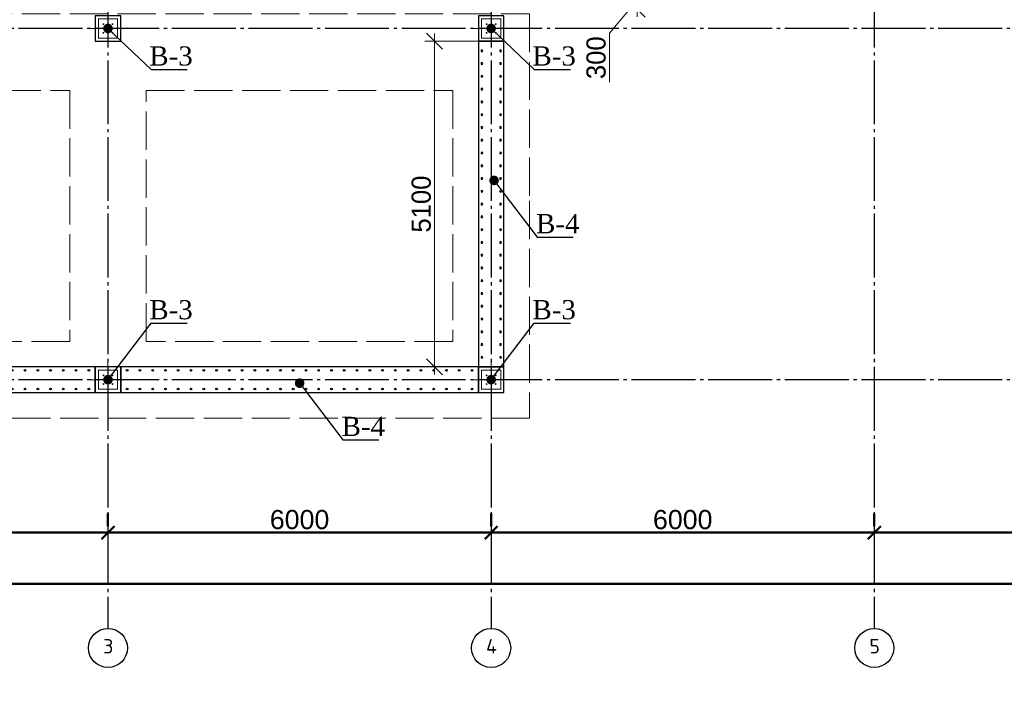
# Model space of a CAD drawing. Header units: millimetres. Extents: x -33345 to 4712671, y -3392 to 121473.
# Tile 171 of 256: x 918082 to 933500, y 59859 to 70236. Entities that reach past the tile are written whole.
import ezdxf
from ezdxf import colors
from ezdxf.entities.mleader import LeaderData, LeaderLine
from ezdxf.math import Vec2, Vec3

# ---------------------------------------------------------------- set-up
doc = ezdxf.new("R2010")
doc.units = ezdxf.units.MM
for name, pattern in [('ACAD_ISO02W100', [15, 12, -3]), ('CENTER2', [28.575, 19.05, -3.175, 3.175, -3.175]), ('ГОСТ 2.303 5', [24, 20, -1.5, 1, -1.5])]:
    doc.linetypes.add(name, pattern=pattern)
doc.layers.add('00-Axes', color=1, linetype='CENTER2')
doc.layers.add('HA', color=9, linetype='Continuous')
for name, color, linetype, lineweight in [('doors', 250, 'Continuous', 5), ('армирование', 150, 'Continuous', 50), ('КЖ Текст', 250, 'Continuous', 15)]:
    doc.layers.add(name, color=color, linetype=linetype, lineweight=lineweight)
doc.styles.add('ISO', font='isocpeui.ttf')
doc.styles.add('ISOCPEUR_1.00', font='isocpeui.ttf')
doc.styles.add('RUS text aehalf', font='aehalf.shx', dxfattribs={"width": 0.7, "oblique": 15})
doc.styles.get("Standard").update_dxf_attribs({"font": 'arial.ttf'})
doc.styles.add('Times New Roman', font='times.ttf')
doc.styles.add('X-U-RW-01$0$StyleROMANS', font='GOTHIC.TTF')
doc.dimstyles.new('ISO-25$0', dxfattribs={"dimtxt": 300, "dimasz": 200, "dimexe": 100, "dimexo": 300, "dimgap": 50, "dimtad": 1, "dimdec": 0, "dimtxsty": 'Standard', "dimblk": 'OBLIQUE', "dimcen": 250, "dimadec": 0, "dimazin": 0, "dimtfac": 1, "dimtdec": 0, "dimtmove": 0, "dimatfit": 3, "dimldrblk": 'OBLIQUE', "dimfxl": 1.25, "dimarcsym": 0})
doc.dimstyles.new('RUS м100', dxfattribs={"dimscale": 0, "dimtxt": 250, "dimasz": 100, "dimexe": 100, "dimexo": 0, "dimgap": 70, "dimtad": 1, "dimdec": 0, "dimdsep": 46, "dimtxsty": 'RUS text aehalf', "dimblk": 'OBLIQUE', "dimcen": 0.09, "dimdle": 100, "dimclrd": 256, "dimclre": 256, "dimclrt": 256, "dimadec": 1, "dimazin": 2, "dimtfac": 1, "dimtdec": 0, "dimtofl": 0, "dimtmove": 0, "dimatfit": 3, "dimldrblk": 'OBLIQUE', "dimfxl": 300, "dimtolj": 1, "dimtzin": 0, "dimlwd": -1, "dimlwe": -1, "dimarcsym": 0})

# ---------------------------------------------------------------- blocks, each defined once
blk = doc.blocks.new('_Oblique')
at = {"color": 0, "linetype": 'ByBlock', "lineweight": -2}
blk.add_line((-0.5, -0.5), (0.5, 0.5), dxfattribs=at)
blk = doc.blocks.new('*D267')
at = {"color": 0, "lineweight": -2, "transparency": 16777216}
for p, q in [((-11273, -4026), (-11273, -4226)), ((-5273, -4026), (-5273, -4226)), ((-11273, -4326), (-5273, -4326))]:
    blk.add_line(p, q, dxfattribs=at)
at = {"layer": 'Defpoints', "color": 0, "lineweight": 30, "transparency": 16777216}
for p in [(-11273, -4326), (-5273, -4326), (-5273, -4326)]:
    blk.add_point(p, dxfattribs=at)
at = {"color": 0, "lineweight": -2, "transparency": 16777216, "xscale": 200, "yscale": 200, "zscale": 200, "rotation": 180}
blk.add_blockref('_Oblique', (-11273, -4326), dxfattribs=at)
at = {"color": 0, "lineweight": -2, "transparency": 16777216, "xscale": 200, "yscale": 200, "zscale": 200}
blk.add_blockref('_Oblique', (-5273, -4326), dxfattribs=at)
at = {"color": 0, "lineweight": 0, "transparency": 16777216, "insert": (-8273, -4123), "char_height": 300, "attachment_point": 5}
blk.add_mtext('6000', dxfattribs=at)
blk = doc.blocks.new('*D268')
at = {"color": 0, "lineweight": -2, "transparency": 16777216}
for p, q in [((-5273, -4026), (-5273, -4226)), ((727, -4026), (727, -4226)), ((-5273, -4326), (727, -4326))]:
    blk.add_line(p, q, dxfattribs=at)
at = {"layer": 'Defpoints', "color": 0, "lineweight": 30, "transparency": 16777216}
for p in [(-5273, -4326), (727, -4326), (727, -4326)]:
    blk.add_point(p, dxfattribs=at)
at = {"color": 0, "lineweight": -2, "transparency": 16777216, "xscale": 200, "yscale": 200, "zscale": 200, "rotation": 180}
blk.add_blockref('_Oblique', (-5273, -4326), dxfattribs=at)
at = {"color": 0, "lineweight": -2, "transparency": 16777216, "xscale": 200, "yscale": 200, "zscale": 200}
blk.add_blockref('_Oblique', (727, -4326), dxfattribs=at)
at = {"color": 0, "lineweight": 0, "transparency": 16777216, "insert": (-2273, -4123), "char_height": 300, "attachment_point": 5}
blk.add_mtext('6000', dxfattribs=at)
blk = doc.blocks.new('*D269')
at = {"color": 0, "lineweight": -2, "transparency": 16777216}
for p, q in [((727, -4026), (727, -4226)), ((6727, -4026), (6727, -4226)), ((727, -4326), (6727, -4326))]:
    blk.add_line(p, q, dxfattribs=at)
at = {"layer": 'Defpoints', "color": 0, "lineweight": 30, "transparency": 16777216}
for p in [(727, -4326), (6727, -4326), (6727, -4326)]:
    blk.add_point(p, dxfattribs=at)
at = {"color": 0, "lineweight": -2, "transparency": 16777216, "xscale": 200, "yscale": 200, "zscale": 200, "rotation": 180}
blk.add_blockref('_Oblique', (727, -4326), dxfattribs=at)
at = {"color": 0, "lineweight": -2, "transparency": 16777216, "xscale": 200, "yscale": 200, "zscale": 200}
blk.add_blockref('_Oblique', (6727, -4326), dxfattribs=at)
at = {"color": 0, "lineweight": 0, "transparency": 16777216, "insert": (3727, -4123), "char_height": 300, "attachment_point": 5}
blk.add_mtext('6000', dxfattribs=at)
blk = doc.blocks.new('*D270')
at = {"color": 0, "lineweight": -2, "transparency": 16777216}
for p, q in [((6727, -4026), (6727, -4226)), ((13727, -4026), (13727, -4226)), ((6727, -4326), (13727, -4326))]:
    blk.add_line(p, q, dxfattribs=at)
at = {"layer": 'Defpoints', "color": 0, "lineweight": 30, "transparency": 16777216}
for p in [(6727, -4326), (13727, -4326), (13727, -4326)]:
    blk.add_point(p, dxfattribs=at)
at = {"color": 0, "lineweight": -2, "transparency": 16777216, "xscale": 200, "yscale": 200, "zscale": 200, "rotation": 180}
blk.add_blockref('_Oblique', (6727, -4326), dxfattribs=at)
at = {"color": 0, "lineweight": -2, "transparency": 16777216, "xscale": 200, "yscale": 200, "zscale": 200}
blk.add_blockref('_Oblique', (13727, -4326), dxfattribs=at)
at = {"color": 0, "lineweight": 0, "transparency": 16777216, "insert": (10227, -4123), "char_height": 300, "attachment_point": 5}
blk.add_mtext('7000', dxfattribs=at)
blk = doc.blocks.new('*D276')
at = {"color": 0, "lineweight": -2, "transparency": 16777216}
for p, q in [((-17273, -4826), (-17273, -5026)), ((42127, -4826), (42127, -5026)), ((42127, -5126), (-17273, -5126))]:
    blk.add_line(p, q, dxfattribs=at)
at = {"layer": 'Defpoints', "color": 0, "lineweight": 30, "transparency": 16777216}
for p in [(-17273, -5126), (-17273, -5126), (42127, -5126)]:
    blk.add_point(p, dxfattribs=at)
at = {"color": 0, "lineweight": -2, "transparency": 16777216, "xscale": 200, "yscale": 200, "zscale": 200, "rotation": 180}
blk.add_blockref('_Oblique', (-17273, -5126), dxfattribs=at)
at = {"color": 0, "lineweight": -2, "transparency": 16777216, "xscale": 200, "yscale": 200, "zscale": 200}
blk.add_blockref('_Oblique', (42127, -5126), dxfattribs=at)
at = {"color": 0, "lineweight": 0, "transparency": 16777216, "insert": (12427, -4923), "char_height": 300, "attachment_point": 5}
blk.add_mtext('59400', dxfattribs=at)
blk = doc.blocks.new('column')
at = {"lineweight": 0}
for points in [[(-68, 56, -1), (-68, 86, -1)], [(68, 56, 1), (68, 86, 1)], [(-68, -56, 1), (-68, -86, 1)], [(68, -56, -1), (68, -86, -1)]]:
    blk.add_hatch(color=0, dxfattribs=at).paths.add_polyline_path(points)
at = {"color": 0, "lineweight": 0}
for p, q in [((0, 300), (0, -300)), ((300, 0), (-300, 0))]:
    blk.add_line(p, q, dxfattribs=at)
at = {"lineweight": 30}
blk.add_lwpolyline([(-200, 200), (200, 200), (200, -200), (-200, -200)], close=True, dxfattribs=at)
at = {"color": 0, "lineweight": 0, "const_width": 15}
blk.add_lwpolyline([(150, -150), (150, 150), (-150, 150), (-150, -150)], close=True, dxfattribs=at)
blk = doc.blocks.new('_Dot')
at = {"color": 0, "linetype": 'ByBlock', "lineweight": -2}
blk.add_line((-0.5, 0), (-1, 0), dxfattribs=at)
at = {"color": 0, "linetype": 'ByBlock', "const_width": 0.5}
blk.add_lwpolyline([(-0.25, 0, 1), (0.25, 0, 1)], format="xyb", close=True, dxfattribs=at)
blk = doc.blocks.new('*U1081')
at = {"layer": 'армирование', "color": 1, "lineweight": 30, "ltscale": 4}
for centre in [(0, 146), (0, -146)]:
    blk.add_circle(centre, 13.5, dxfattribs=at)
blk = doc.blocks.new('*U1082')
at = {"color": 0, "linetype": 'ByBlock', "lineweight": -2, "transparency": 16777216}
for p in [(0, 0), (200, 0), (400, 0), (600, 0), (800, 0), (1000, 0), (1200, 0), (1400, 0), (1600, 0), (1800, 0), (2000, 0), (2200, 0), (2400, 0), (2600, 0), (2800, 0), (3000, 0), (3200, 0), (3400, 0), (3600, 0), (3800, 0), (4000, 0), (4200, 0), (4400, 0), (4600, 0), (4800, 0), (5000, 0), (5200, 0), (5400, 0)]:
    blk.add_blockref('*U1081', p, dxfattribs=at)
blk = doc.blocks.new('*U1083')
at = {"layer": 'армирование', "color": 1, "lineweight": 30, "ltscale": 4}
for centre in [(0, 146), (0, -146)]:
    blk.add_circle(centre, 13.5, dxfattribs=at)
blk = doc.blocks.new('*U1084')
at = {"color": 0, "linetype": 'ByBlock', "lineweight": -2, "transparency": 16777216}
for p in [(0, 0), (200, 0), (400, 0), (600, 0), (800, 0), (1000, 0), (1200, 0), (1400, 0), (1600, 0), (1800, 0), (2000, 0), (2200, 0), (2400, 0), (2600, 0), (2800, 0), (3000, 0), (3200, 0), (3400, 0), (3600, 0), (3800, 0), (4000, 0), (4200, 0), (4400, 0), (4600, 0), (4800, 0), (5000, 0), (5200, 0), (5400, 0)]:
    blk.add_blockref('*U1083', p, dxfattribs=at)
blk = doc.blocks.new('*U1093')
at = {"layer": 'армирование', "color": 1, "lineweight": 30, "ltscale": 4}
for centre in [(0, 146), (0, -146)]:
    blk.add_circle(centre, 13.5, dxfattribs=at)
blk = doc.blocks.new('*U1094')
at = {"color": 0, "linetype": 'ByBlock', "lineweight": -2, "transparency": 16777216}
for p in [(0, 0), (200, 0), (400, 0), (600, 0), (800, 0), (1000, 0), (1200, 0), (1400, 0), (1600, 0), (1800, 0), (2000, 0), (2200, 0), (2400, 0), (2600, 0), (2800, 0), (3000, 0), (3200, 0), (3400, 0), (3600, 0), (3800, 0), (4000, 0), (4200, 0), (4400, 0), (4600, 0), (4800, 0)]:
    blk.add_blockref('*U1093', p, dxfattribs=at)
blk = doc.blocks.new('*D2843')
at = {"layer": 'Defpoints', "color": 0, "ltscale": 100, "transparency": 16777216}
for p in [(925665, 70698), (925665, 70398), (927749, 70398)]:
    blk.add_point(p, dxfattribs=at)
at = {"layer": 'doors', "ltscale": 100, "transparency": 16777216}
for p, q in [((927749, 70818), (927749, 70278)), ((925665, 70698), (927899, 70698)), ((927749, 70548), (927316, 70023)), ((925665, 70398), (927899, 70398)), ((927316, 70023), (927316, 69257))]:
    blk.add_line(p, q, dxfattribs=at)
at = {"layer": 'doors', "ltscale": 100, "transparency": 16777216, "xscale": 250, "yscale": 250, "zscale": 250}
for p, rotation in [((927749, 70698), 90), ((927749, 70398), 270)]:
    blk.add_blockref('_Oblique', p, dxfattribs=dict(at, rotation=rotation))
at = {"layer": 'doors', "lineweight": 13, "ltscale": 100, "transparency": 16777216, "insert": (927109, 69640), "char_height": 300, "attachment_point": 5, "rotation": 90, "style": 'X-U-RW-01$0$StyleROMANS'}
blk.add_mtext('\\A1;300', dxfattribs=at)
blk = doc.blocks.new('*D2950')
at = {"layer": 'Defpoints', "color": 0, "ltscale": 100, "transparency": 16777216}
for p in [(925665, 69898), (924578, 64798), (925665, 64798)]:
    blk.add_point(p, dxfattribs=at)
at = {"layer": 'doors', "ltscale": 100, "transparency": 16777216}
for p, q in [((924578, 70018), (924578, 64678)), ((925665, 69898), (924428, 69898)), ((925665, 64798), (924428, 64798))]:
    blk.add_line(p, q, dxfattribs=at)
at = {"layer": 'doors', "ltscale": 100, "transparency": 16777216, "xscale": 250, "yscale": 250, "zscale": 250}
for p, rotation in [((924578, 69898), 90), ((924578, 64798), 270)]:
    blk.add_blockref('_Oblique', p, dxfattribs=dict(at, rotation=rotation))
at = {"layer": 'doors', "lineweight": 13, "ltscale": 100, "transparency": 16777216, "insert": (924371, 67348), "char_height": 300, "attachment_point": 5, "rotation": 90, "style": 'X-U-RW-01$0$StyleROMANS'}
blk.add_mtext('\\A1;5100', dxfattribs=at)
blk = doc.blocks.new('gfffggfsre')
at = {"layer": '00-Axes', "color": 251, "linetype": 'ГОСТ 2.303 5', "ltscale": 50, "true_color": 0x636466}
for points in [[(-5273, 16269.4), (-5273, -5825.8)], [(727, 16269.4), (727, -5825.8)], [(6727, 16269.4), (6727, -5825.8)], [(42327, 3569.4), (-20533.9, 3569.4), (-20643.6, 3457.5), (-21034.5, 3457.5)], [(42327, -1930.6), (-21034.5, -1930.6)]]:
    blk.add_lwpolyline(points, dxfattribs=at)
at = {"layer": '00-Axes', "color": 219, "linetype": 'ByBlock', "ltscale": 100, "true_color": 0x642165}
for centre in [(-5273, -6131.8), (727, -6131.8), (6727, -6131.8)]:
    blk.add_circle(centre, 306, dxfattribs=at)
at = {"layer": '00-Axes', "color": 219, "linetype": 'ByBlock', "ltscale": 100, "true_color": 0x642165, "char_height": 226.059, "attachment_point": 1, "style": 'ISOCPEUR_1.00'}
for s, insert in [('\\pxqc;{\\fISOCPEUR|b0|i0|c204|p34;3}', (-5654.2, -5991.9)), ('\\pxqc;{\\fISOCPEUR|b0|i0|c204|p34;4}', (345.8, -5991.9)), ('\\pxqc;{\\fISOCPEUR|b0|i0|c204|p34;5}', (6345.8, -5991.9))]:
    blk.add_mtext_dynamic_manual_height_columns(s, width=772.479, gutter_width=706.4, heights=[0], dxfattribs=dict(at, insert=insert))
at = {"color": 18, "lineweight": 0, "true_color": 0x000000}
for base, p1, p2, picture, middle in [((-5273, -4325.8), (-11273, -4325.8), (-5273, -4325.8), '*D267', (-8273, -4122.6)), ((727, -4325.8), (-5273, -4325.8), (727, -4325.8), '*D268', (-2273, -4122.6)), ((6727, -4325.8), (727, -4325.8), (6727, -4325.8), '*D269', (3727, -4122.6)), ((13727, -4325.8), (6727, -4325.8), (13727, -4325.8), '*D270', (10227, -4122.6)), ((-17273, -5125.8), (42127, -5125.8), (-17273, -5125.8), '*D276', (12427, -4922.6))]:
    dim = blk.add_linear_dim(base=base, p1=p1, p2=p2, dimstyle='ISO-25$0', dxfattribs=at)
    dim.commit()
    dim.dimension.update_dxf_attribs({"geometry": picture, "text_midpoint": middle})

msp = doc.modelspace()

# ---------------------------------------------------------------- linework, layer by layer
at = {"color": 5, "linetype": 'ACAD_ISO02W100', "lineweight": 15, "ltscale": 50}
for points in [[(906864.523, 70328.107), (926064.523, 70328.107), (926064.523, 67398.107), (926064.523, 67398.107), (926064.523, 63998.107), (906864.523, 63998.107)], [(914064.523, 69128.107), (918864.523, 69128.107), (918864.523, 65198.107), (914064.523, 65198.107)], [(920064.523, 69128.107), (924864.523, 69128.107), (924864.523, 65198.107), (920064.523, 65198.107)]]:
    msp.add_lwpolyline(points, close=True, dxfattribs=at)
at = {"layer": 'HA', "color": 250, "lineweight": 30, "ltscale": 100}
for points in [[(925264.523, 64798.107), (925664.523, 64798.107), (925664.523, 69898.107), (925264.523, 69898.107)], [(919264.523, 64798.107), (913664.523, 64798.107), (913664.523, 64398.107), (919264.523, 64398.107)], [(925264.523, 64798.107), (919664.523, 64798.107), (919664.523, 64398.107), (925264.523, 64398.107)]]:
    msp.add_lwpolyline(points, close=True, dxfattribs=at)

# ---------------------------------------------------------------- block references
at = {"color": 244, "lineweight": 50, "true_color": 0x991b1e}
msp.add_blockref('gfffggfsre', (924737.559, 66528.7), dxfattribs=at)
at = {"xscale": -1, "rotation": 270}
for p in [(919464.523, 70098.107), (925464.523, 70098.107), (919464.523, 64598.107), (925464.523, 64598.107)]:
    msp.add_blockref('column', p, dxfattribs=at)
at = {"color": 0, "lineweight": 13, "xscale": -1, "rotation": 90}
msp.add_blockref('*U1094', (925466.466, 69748.107), dxfattribs=at)
at = {"color": 0, "lineweight": 13}
for name, p in [('*U1084', (913764.523, 64598.107)), ('*U1082', (919764.523, 64598.107))]:
    msp.add_blockref(name, p, dxfattribs=at)

# ---------------------------------------------------------------- texts
at = {"insert": (351439.431, 62275.551), "char_height": 500, "width": 9875.6458, "attachment_point": 1, "style": 'ISO'}
msp.add_mtext('\\pi4343.31532;{\\LА-А\\P\\pi0;Армирование приямка. M 1:20}', dxfattribs=at)
at = {"layer": 'КЖ Текст', "color": 0, "insert": (830207.795, 51638.146), "char_height": 300, "width": 9524.17303, "attachment_point": 5, "style": 'X-U-RW-01$0$StyleROMANS'}
msp.add_mtext('\\pi-588.87,l600,t600;1.^IДанный лист читать совместно с л. \\P2.^IВязку поперечных стержней (хомутов) во всех пересечениях с рабочей арматурой проводить отожжённой стальной проволокой диаметром 0.8-1.2мм. \\P3.^IКонцы поперечных стержней (хомутов) заводить в тело бетона на длину не менее 50мм.\\P4.^IКонцы продольных стержней заанкеровать в торцевые колонны на длину 40d (d-длина арматурного стержня).\\P5.^IМарка стали для арматуры АIII и АI должно быть 25Г2С или 35ГС по ГОСТ 14098-91\\P{\\A1;\\C256;6.^IПосле распалубливания боковые и верхние поверхности фундамента, соприкасающиеся с грунтом, обклеить полиизолом выступающими снизу фундамента. }', dxfattribs=at)

# ---------------------------------------------------------------- dimensions: what is measured, and where the dimension line sits
at = {"layer": 'doors', "color": 0, "lineweight": 13, "ltscale": 100}
dim = msp.add_linear_dim(base=(927748.774, 70398.107), p1=(925664.523, 70698.107), p2=(925664.523, 70398.107), angle=90, dimstyle='RUS м100', override={"dimscale": 1, "dimtxt": 300, "dimasz": 250, "dimexe": 150, "dimgap": 50, "dimtxsty": 'X-U-RW-01$0$StyleROMANS', "dimdle": 120, "dimtmove": 1}, dxfattribs=at)
dim.commit()
dim.dimension.update_dxf_attribs({"geometry": '*D2843', "text_midpoint": (927316.278, 69973.298), "dimtype": 160})
dim = msp.add_linear_dim(base=(924578.072, 64798.107), p1=(925664.523, 69898.107), p2=(925664.523, 64798.107), angle=90, dimstyle='RUS м100', override={"dimscale": 1, "dimtxt": 300, "dimasz": 250, "dimexe": 150, "dimgap": 50, "dimtxsty": 'X-U-RW-01$0$StyleROMANS', "dimdle": 120, "dimtmove": 1}, dxfattribs=at)
dim.commit()
dim.dimension.update_dxf_attribs({"geometry": '*D2950', "text_midpoint": (924370.526, 67348.107)})

# ---------------------------------------------------------------- leaders
ml = msp.add_multileader_mtext('Standard')
ml.set_content('\\pxt11;В-3', color=256, style='Times New Roman')
ml.set_leader_properties()
ml.set_arrow_properties(name='DOT')
ml.build(insert=Vec2(0, 0))
ml.multileader.update_dxf_attribs({"has_dogleg": 0, "text_left_attachment_type": 6, "text_right_attachment_type": 6, "dogleg_length": 0.36, "arrow_head_size": 150})
ctx = ml.context
ctx.base_point, ctx.char_height, ctx.arrow_head_size, ctx.plane_origin = Vec3(920139.276, 69457.702), 300, 150, Vec3(916529.503, 73707.522)
ctx.left_attachment, ctx.right_attachment, ctx.text_align_type = 6, 6, 1
notes = []
notes.append((ctx, [(0, (1, 1, 0), (920138.916, 69457.702), (1, 0), 0.36, [(1, [(919464.523, 70098.107)], 0, [])])]))
ctx.mtext.insert, ctx.mtext.width, ctx.mtext.alignment, ctx.mtext.flow_direction = Vec3(920451.442, 69817.702), 558.68226, 2, 5
ml = msp.add_multileader_mtext('Standard')
ml.set_content('\\pxt11;В-3', color=256, style='Times New Roman')
ml.set_leader_properties()
ml.set_arrow_properties(name='DOT')
ml.build(insert=Vec2(0, 0))
ml.multileader.update_dxf_attribs({"has_dogleg": 0, "text_left_attachment_type": 6, "text_right_attachment_type": 6, "dogleg_length": 0.36, "arrow_head_size": 150})
ctx = ml.context
ctx.base_point, ctx.char_height, ctx.arrow_head_size, ctx.plane_origin = Vec3(926139.276, 69457.702), 300, 150, Vec3(922529.503, 73707.522)
ctx.left_attachment, ctx.right_attachment, ctx.text_align_type = 6, 6, 1
notes.append((ctx, [(0, (1, 1, 0), (926138.916, 69457.702), (1, 0), 0.36, [(1, [(925464.523, 70098.107)], 0, [])])]))
ctx.mtext.insert, ctx.mtext.width, ctx.mtext.alignment, ctx.mtext.flow_direction = Vec3(926451.442, 69817.702), 558.68226, 2, 5
ml = msp.add_multileader_mtext('Standard')
ml.set_content('\\pxt11;В-4', color=256, style='Times New Roman')
ml.set_leader_properties()
ml.set_arrow_properties(name='DOT')
ml.build(insert=Vec2(0, 0))
ml.multileader.update_dxf_attribs({"has_dogleg": 0, "text_left_attachment_type": 6, "text_right_attachment_type": 6, "dogleg_length": 0.36, "arrow_head_size": 150})
ctx = ml.context
ctx.base_point, ctx.char_height, ctx.arrow_head_size, ctx.plane_origin = Vec3(926184.994, 66831.427), 300, 150, Vec3(922575.221, 71327.521)
ctx.left_attachment, ctx.right_attachment, ctx.text_align_type = 6, 6, 1
notes.append((ctx, [(0, (1, 1, 0), (926184.634, 66831.427), (1, 0), 0.36, [(1, [(925510.242, 67718.105)], 0, [])])]))
ctx.mtext.insert, ctx.mtext.width, ctx.mtext.alignment, ctx.mtext.flow_direction = Vec3(926507.867, 67191.427), 558.68226, 2, 5
ml = msp.add_multileader_mtext('Standard')
ml.set_content('\\pxt11;В-3', color=256, style='Times New Roman')
ml.set_leader_properties()
ml.set_arrow_properties(name='DOT')
ml.build(insert=Vec2(0, 0))
ml.multileader.update_dxf_attribs({"has_dogleg": 0, "text_left_attachment_type": 6, "text_right_attachment_type": 6, "dogleg_length": 0.36, "arrow_head_size": 150})
ctx = ml.context
ctx.base_point, ctx.char_height, ctx.arrow_head_size, ctx.plane_origin = Vec3(920139.276, 65484.786), 300, 150, Vec3(916529.503, 60988.692)
ctx.left_attachment, ctx.right_attachment, ctx.text_align_type = 6, 6, 1
notes.append((ctx, [(0, (1, 1, 0), (920138.916, 65484.786), (1, 0), 0.36, [(1, [(919464.523, 64598.107)], 0, [])])]))
ctx.mtext.insert, ctx.mtext.width, ctx.mtext.alignment, ctx.mtext.flow_direction = Vec3(920451.442, 65844.786), 558.68226, 2, 5
ml = msp.add_multileader_mtext('Standard')
ml.set_content('\\pxt11;В-3', color=256, style='Times New Roman')
ml.set_leader_properties()
ml.set_arrow_properties(name='DOT')
ml.build(insert=Vec2(0, 0))
ml.multileader.update_dxf_attribs({"has_dogleg": 0, "text_left_attachment_type": 6, "text_right_attachment_type": 6, "dogleg_length": 0.36, "arrow_head_size": 150})
ctx = ml.context
ctx.base_point, ctx.char_height, ctx.arrow_head_size, ctx.plane_origin = Vec3(926139.276, 65484.786), 300, 150, Vec3(922529.503, 60988.692)
ctx.left_attachment, ctx.right_attachment, ctx.text_align_type = 6, 6, 1
notes.append((ctx, [(0, (1, 1, 0), (926138.916, 65484.786), (1, 0), 0.36, [(1, [(925464.523, 64598.107)], 0, [])])]))
ctx.mtext.insert, ctx.mtext.width, ctx.mtext.alignment, ctx.mtext.flow_direction = Vec3(926451.442, 65844.786), 558.68226, 2, 5
ml = msp.add_multileader_mtext('Standard')
ml.set_content('\\pxt11;В-4', color=256, style='Times New Roman')
ml.set_leader_properties()
ml.set_arrow_properties(name='DOT')
ml.build(insert=Vec2(0, 0))
ml.multileader.update_dxf_attribs({"has_dogleg": 0, "text_left_attachment_type": 6, "text_right_attachment_type": 6, "dogleg_length": 0.36, "arrow_head_size": 150})
ctx = ml.context
ctx.base_point, ctx.char_height, ctx.arrow_head_size, ctx.plane_origin = Vec3(923140.093, 63656.857), 300, 150, Vec3(919530.319, 68152.951)
ctx.left_attachment, ctx.right_attachment, ctx.text_align_type = 6, 6, 1
notes.append((ctx, [(0, (1, 1, 0), (923139.733, 63656.857), (1, 0), 0.36, [(1, [(922465.34, 64543.535)], 0, [])])]))
ctx.mtext.insert, ctx.mtext.width, ctx.mtext.alignment, ctx.mtext.flow_direction = Vec3(923462.965, 64016.857), 558.68226, 2, 5
for ctx, leaders in notes:
    for number, flags, end, landing, length, lines in leaders:
        leader = LeaderData()
        leader.index, (leader.has_last_leader_line, leader.has_dogleg_vector, leader.attachment_direction) = number, flags
        leader.last_leader_point, leader.dogleg_vector, leader.dogleg_length = Vec3(end), Vec3(landing), length
        for number, points, colour, breaks in lines:
            line = LeaderLine()
            line.index, line.vertices, line.color, line.breaks = number, Vec3.list(points), colors.encode_raw_color(colour), breaks
            leader.lines.append(line)
        ctx.leaders.append(leader)

doc.saveas('drawing.dxf')
